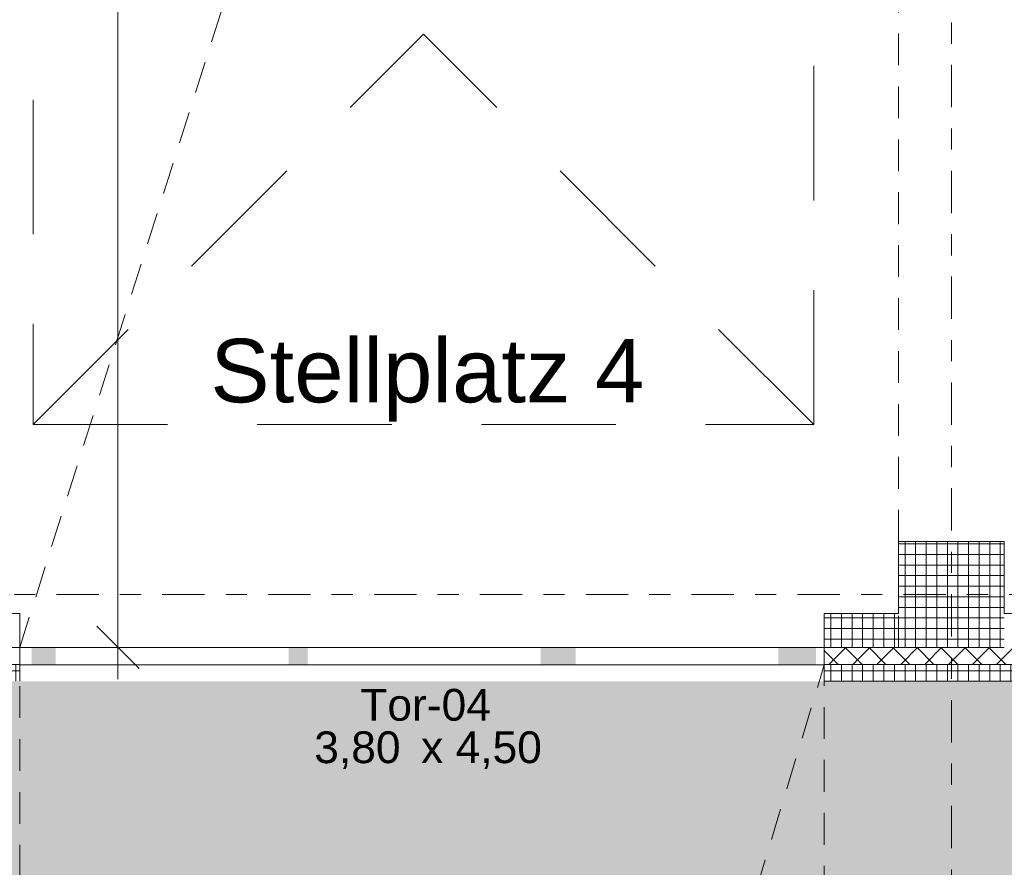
# Model space of a CAD drawing. Header units: metres. Extents: x -167 to 338, y -186 to 508.
# Tile 18 of 113: x 18.35 to 23, y 27.3 to 31.31. Entities that reach past the tile are written whole.
import ezdxf
from ezdxf.enums import TextEntityAlignment as Align

# ---------------------------------------------------------------- set-up
doc = ezdxf.new("R2010")
doc.units = ezdxf.units.M
doc.header["$MEASUREMENT"] = 0
for name, pattern in [('Raster', [0.4, 0.2, -0.1, 0, -0.1]), ('Strichlinie weit', [1.058333, 0.635, -0.423333]), ('Öffnungslinie Tür Fenster', [0.23, 0.15, -0.08])]:
    doc.linetypes.add(name, pattern=pattern)
for name, color, linetype in [('10 Stütze', 7, 'Continuous'), ('10 Wand außen', 7, 'Continuous'), ('20 Decke', 7, 'Continuous'), ('50 Sanitäreinrichtung', 7, 'Continuous'), ('60 Gelände 2D Übersicht', 7, 'Continuous'), ('70 Kanal', 7, 'Continuous'), ('80 Raum', 7, 'Continuous'), ('90 Achsraster', 7, 'Continuous'), ('94 Genehmigungsplanung Bemaßung', 7, 'Continuous')]:
    doc.layers.add(name, color=color, linetype=linetype)
doc.styles.add('ERSTELLTER_STIL_1', font='arial.ttf')
doc.styles.add('ERSTELLTER_STIL_2', font='arial.ttf')
doc.dimstyles.new('ERSTELLTER_STIL__1', dxfattribs={"dimtxt": 0.25, "dimasz": 0.19, "dimexe": 0.18, "dimexo": 0.1, "dimgap": 0, "dimtad": 1, "dimtih": 1, "dimtoh": 1, "dimzin": 0, "dimdsep": 46, "dimtxsty": 'ERSTELLTER_STIL_1', "dimblk": 'ARROWHEAD_6', "dimblk1": 'ARROWHEAD_6', "dimblk2": 'ARROWHEAD_6', "dimcen": 0.09, "dimclrd": 7, "dimclre": 7, "dimclrt": 7, "dimazin": 0, "dimtfac": 1, "dimtdec": 4, "dimtmove": 0, "dimatfit": 3, "dimfxl": 1, "dimtolj": 1, "dimtzin": 0, "dimarcsym": 0})
doc.dimstyles.new('ERSTELLTER_STIL__2', dxfattribs={"dimtxt": 0.25, "dimasz": 0.19, "dimexe": 0.18, "dimexo": 0.1, "dimgap": 0, "dimtad": 1, "dimzin": 0, "dimdsep": 46, "dimtxsty": 'ERSTELLTER_STIL_1', "dimblk": 'ARROWHEAD_6', "dimblk1": 'ARROWHEAD_6', "dimblk2": 'ARROWHEAD_6', "dimcen": 0.09, "dimclrd": 7, "dimclre": 7, "dimclrt": 7, "dimazin": 0, "dimtfac": 1, "dimtdec": 4, "dimtmove": 0, "dimatfit": 3, "dimfxl": 1, "dimtolj": 1, "dimtzin": 0, "dimarcsym": 0})
pattern_1 = [(0, (27236.132094, 33357.27905), (0, 0.05), []), (90, (27236.132094, 33357.27905), (-0.05, 0), [])]

# ---------------------------------------------------------------- blocks, each defined once
blk = doc.blocks.new('Einfache Türöffnung')
at = {"layer": '10 Wand außen', "color": 8, "linetype": 'Continuous', "lineweight": 18}
for p, q in [((-1.9, 0.16), (-1.9, 0.32)), ((1.9, 0.16), (1.9, 0.32)), ((-1.9, 0.08), (-1.9, 0.16)), ((1.9, 0.08), (1.9, 0.16)), ((-1.9, 0), (-1.9, 0.08)), ((1.9, 0), (1.9, 0.08))]:
    blk.add_line(p, q, dxfattribs=at)
blk = doc.blocks.new('T Marker 27_5')
at = {"layer": '10 Wand außen', "color": 8, "lineweight": 18, "char_height": 0.15, "attachment_point": 7, "style": 'ERSTELLTER_STIL_1'}
for s, insert in [('\\A1;{\\pql;\\pt0;\\fArial|b0|i0|c0|p0;\\W1.000000;3,80\\fArial|b0|i0|c0|p0;\\W1.000000;\\A1{\\H.66x;\\S^  ;}\\fArial|b0|i0|c0|p0;\\W1.000000; x 4,50\\fArial|b0|i0|c0|p0;\\W1.000000;\\A1{\\H.66x;\\S^  ;}}', (-0.509, -0.7505)), ('\\A1;{\\pql;\\pt0;\\fArial|b0|i0|c0|p0;\\W1.000000;Tor-04\\fArial|b0|i0|c0|p0;\\W1.000000;\\fArial|b0|i0|c0|p0;\\W1.000000;\\fArial|b0|i0|c0|p0;\\W1.000000;}', (-0.2915, -0.5082))]:
    blk.add_mtext(s, dxfattribs=dict(at, insert=insert))
blk = doc.blocks.new('Einfache Türöffnung_2')
at = {"layer": '10 Wand außen', "color": 8, "linetype": 'Continuous', "lineweight": 18}
for p, q in [((-1.9, 0), (-1.9, -0.08)), ((1.9, 0), (1.9, -0.08)), ((-1.9, -0.08), (-1.9, -0.16)), ((1.9, -0.08), (1.9, -0.16)), ((-1.9, -0.16), (-1.9, -0.32)), ((1.9, -0.16), (1.9, -0.32))]:
    blk.add_line(p, q, dxfattribs=at)
blk = doc.blocks.new('Standard-Rastermarker_137')
at = {"layer": '90 Achsraster', "color": 14, "linetype": 'Raster', "lineweight": 18, "true_color": 0xa80000}
blk.add_line((1, 0), (24.7309, 0), dxfattribs=at)
at = {"layer": '90 Achsraster', "color": 14, "lineweight": 18, "true_color": 0xa80000, "style": 'ERSTELLTER_STIL_2'}
for tag, p in [('AC_MarkerText_1_0', (-0.5686, -0.0686)), ('AC_MarkerText_1_1', (25.8623, -0.0686))]:
    blk.add_attdef(tag, text='', height=0.3, rotation=90, dxfattribs=at).set_placement(p, align=Align.TOP_CENTER)
blk = doc.blocks.new('Standard-Rastermarker_139')
at = {"layer": '90 Achsraster', "color": 14, "linetype": 'Raster', "lineweight": 18, "true_color": 0xa80000}
blk.add_line((1, 0), (45.4427, 0), dxfattribs=at)
at = {"layer": '90 Achsraster', "color": 14, "lineweight": 18, "true_color": 0xa80000, "style": 'ERSTELLTER_STIL_2'}
for tag, p in [('AC_MarkerText_1_0', (-0.35, 0.15)), ('AC_MarkerText_1_1', (46.7927, 0.15))]:
    blk.add_attdef(tag, text='', height=0.3, dxfattribs=at).set_placement(p, align=Align.TOP_CENTER)
blk = doc.blocks.new('*D500', base_point=(27236.1321, 33357.279))
at = {"layer": '94 Genehmigungsplanung Bemaßung', "color": 7, "linetype": 'Continuous', "lineweight": 13}
for p, q in [((17.6611, 26.1165), (17.6611, 26.4915)), ((38.0011, 26.1165), (38.0011, 26.4915)), ((17.7611, 26.404), (17.5611, 26.204)), ((38.1011, 26.404), (37.9011, 26.204)), ((17.6611, 26.304), (38.0011, 26.304))]:
    blk.add_line(p, q, dxfattribs=at)
at = {"layer": '94 Genehmigungsplanung Bemaßung', "color": 7, "lineweight": 13, "char_height": 0.25, "attachment_point": 7, "style": 'ERSTELLTER_STIL_1'}
for s, insert in [('\\A1;{\\pql;\\fArial|b0|i0|c0|p0;\\W1.000000;20,34}', (27.2114, 26.354)), ('\\A1;{\\pql;\\fArial|b0|i0|c0|p0;\\W1.000000;24}', (37.5197, 26.354))]:
    blk.add_mtext(s, dxfattribs=dict(at, insert=insert))
blk = doc.blocks.new('ARROWHEAD_6')
at = {"color": 0, "linetype": 'Continuous', "lineweight": 0}
for p, q in [((-0.5, -0.5), (0.5, 0.5)), ((0, 0), (-1, 0))]:
    blk.add_line(p, q, dxfattribs=at)
blk = doc.blocks.new('*D508', base_point=(27236.1321, 33357.279))
at = {"layer": '94 Genehmigungsplanung Bemaßung', "color": 7, "linetype": 'Continuous', "lineweight": 13}
for p, q in [((15.4411, 28.9197), (15.6411, 28.7197)), ((15.7286, 28.8197), (15.3536, 28.8197)), ((15.5411, 28.1797), (15.5411, 28.8197)), ((15.4411, 28.2797), (15.6411, 28.0797)), ((15.7286, 28.1797), (15.3536, 28.1797)), ((15.5411, 28.0297), (15.5411, 28.1797))]:
    blk.add_line(p, q, dxfattribs=at)
at = {"layer": '94 Genehmigungsplanung Bemaßung', "color": 7, "lineweight": 13, "insert": (15.4911, 28.309), "char_height": 0.25, "attachment_point": 7, "rotation": 90, "style": 'ERSTELLTER_STIL_1'}
blk.add_mtext('\\A1;{\\pql;\\fArial|b0|i0|c0|p0;\\W1.000000;64}', dxfattribs=at)
blk = doc.blocks.new('*D509', base_point=(27236.1321, 33357.279))
at = {"layer": '94 Genehmigungsplanung Bemaßung', "color": 7, "linetype": 'Continuous', "lineweight": 13}
for p, q in [((15.4411, 43.7797), (15.6411, 43.5797)), ((15.7286, 43.6797), (15.3536, 43.6797)), ((15.5411, 28.8197), (15.5411, 43.6797)), ((15.4411, 28.9197), (15.6411, 28.7197)), ((15.7286, 28.8197), (15.3536, 28.8197))]:
    blk.add_line(p, q, dxfattribs=at)
at = {"layer": '94 Genehmigungsplanung Bemaßung', "color": 7, "lineweight": 13, "char_height": 0.25, "attachment_point": 7, "rotation": 90, "style": 'ERSTELLTER_STIL_1'}
for s, insert in [('\\A1;{\\pql;\\fArial|b0|i0|c0|p0;\\W1.000000;32}', (15.4911, 43.1983)), ('\\A1;{\\pql;\\fArial|b0|i0|c0|p0;\\W1.000000;14,86}', (15.4911, 35.63))]:
    blk.add_mtext(s, dxfattribs=dict(at, insert=insert))
blk = doc.blocks.new('*D560', base_point=(27236.1321, 33357.279))
at = {"layer": '94 Genehmigungsplanung Bemaßung', "color": 7, "linetype": 'Continuous', "lineweight": 13}
for p, q in [((18.8153, 40.8397), (18.8153, 40.9897)), ((18.9153, 40.7397), (18.7153, 40.9397)), ((19.0028, 40.8397), (18.6278, 40.8397)), ((18.8153, 28.3397), (18.8153, 40.8397)), ((18.7153, 28.4397), (18.9153, 28.2397)), ((19.0028, 28.3397), (18.6278, 28.3397)), ((18.8153, 28.1897), (18.8153, 28.3397))]:
    blk.add_line(p, q, dxfattribs=at)
at = {"layer": '94 Genehmigungsplanung Bemaßung', "color": 7, "lineweight": 13, "insert": (18.7653, 34.1607), "char_height": 0.25, "attachment_point": 7, "rotation": 90, "style": 'ERSTELLTER_STIL_1'}
blk.add_mtext('\\A1;{\\pql;\\fArial|b0|i0|c0|p0;\\W1.000000;12,50}', dxfattribs=at)

msp = doc.modelspace()

# ---------------------------------------------------------------- hatches: boundary and pattern name
at = {"layer": '10 Stütze', "linetype": 'Continuous', "lineweight": 18}
h = msp.add_hatch(dxfattribs=at)
h.set_pattern_fill('Beton__Fertigteil_Träger_1D', color=8, style=0, pattern_type=2)
h.set_pattern_definition(pattern_1)
h.paths.add_polyline_path([(23.0011, 28.8397), (22.5011, 28.8397), (22.5011, 28.5001), (23.0011, 28.5001)])
h = msp.add_hatch(dxfattribs=at)
h.set_pattern_fill('Beton__Fertigteil_Träger_1D', color=8, style=0, pattern_type=2)
h.set_pattern_definition(pattern_1)
h.paths.add_polyline_path([(23.0011, 28.5001), (22.5011, 28.5001), (22.5011, 28.3401), (23.0011, 28.3401)])
h = msp.add_hatch(dxfattribs=at)
h.set_pattern_fill('Beton__Fertigteil_Träger_1D', color=8, style=0, pattern_type=2)
h.set_pattern_definition(pattern_1)
h.paths.add_polyline_path([(22.5011, 28.3401), (22.5011, 28.3397), (23.0011, 28.3397), (23.0011, 28.3401)])
at = {"layer": '10 Wand außen', "linetype": 'Continuous', "lineweight": 18}
h = msp.add_hatch(dxfattribs=at)
h.set_pattern_fill('Beton__Fertigteil_Träger_1D', color=8, style=0, pattern_type=2)
h.set_pattern_definition(pattern_1)
h.paths.add_polyline_path([(22.1511, 28.5001), (22.1511, 28.3401), (22.5011, 28.3401), (22.5011, 28.5001)])
at = {"layer": '10 Wand außen', "linetype": 'Continuous', "lineweight": 13, "true_color": 0x000100}
for points in [[(18.4216, 28.2576), (18.4216, 28.3397), (18.4071, 28.3397), (18.4071, 28.2576)], [(20.9112, 28.2576), (20.9112, 28.3397), (20.9022, 28.3397), (20.9022, 28.2576)], [(22.0016, 28.2576), (22.0016, 28.3397), (21.9947, 28.3397), (21.9947, 28.2576)], [(22.1115, 28.2576), (22.1115, 28.3397), (22.0993, 28.3397), (22.0993, 28.2576)]]:
    msp.add_hatch(color=98, dxfattribs=at).paths.add_polyline_path(points)
at = {"layer": '10 Wand außen', "linetype": 'Continuous', "lineweight": 18, "true_color": 0xf50000}
for points in [[(18.5216, 28.2576), (18.5216, 28.3397), (18.4216, 28.3397), (18.4216, 28.2576)], [(19.7116, 28.2576), (19.7116, 28.3397), (19.6216, 28.3397), (19.6216, 28.2576)], [(20.9016, 28.2576), (20.9016, 28.3397), (20.8116, 28.3397), (20.8116, 28.2576)], [(20.9022, 28.2576), (20.9022, 28.3397), (20.9016, 28.3397), (20.9016, 28.2576)], [(20.9769, 28.2576), (20.9769, 28.3397), (20.9112, 28.3397), (20.9112, 28.2576)], [(21.9947, 28.2576), (21.9947, 28.3397), (21.9346, 28.3397), (21.9346, 28.2576)], [(22.0993, 28.2576), (22.0993, 28.3397), (22.0016, 28.3397), (22.0016, 28.2576)]]:
    msp.add_hatch(color=1, dxfattribs=at).paths.add_polyline_path(points)
at = {"layer": '10 Wand außen', "linetype": 'Continuous', "lineweight": 18}
h = msp.add_hatch(dxfattribs=at)
h.set_pattern_fill('Dämmung__hart_1_0001', color=8, style=0, pattern_type=2)
h.set_pattern_definition([(45, (27236.132094, 33357.27905), (-0.0565685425, 0.0565685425), []), (135, (27236.132094, 33357.27905), (0.0565685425, 0.0565685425), [])])
h.paths.add_polyline_path([(22.1511, 28.2601), (23.3511, 28.2601), (23.3511, 28.3401), (23.0011, 28.3401), (23.0011, 28.3397), (22.5011, 28.3397), (22.5011, 28.3401), (22.1511, 28.3401)])
h = msp.add_hatch(dxfattribs=at)
h.set_pattern_fill('Beton__Fertigteil_Träger_1D', color=8, style=0, pattern_type=2)
h.set_pattern_definition(pattern_1)
h.paths.add_polyline_path([(18.3511, 28.2601), (17.4211, 28.2601), (17.4211, 28.1801), (18.3511, 28.1801)])
h = msp.add_hatch(dxfattribs=at)
h.set_pattern_fill('Beton__Fertigteil_Träger_1D', color=8, style=0, pattern_type=2)
h.set_pattern_definition(pattern_1)
h.paths.add_polyline_path([(23.3511, 28.2601), (22.1511, 28.2601), (22.1511, 28.1801), (23.3511, 28.1801)])
at = {"layer": '60 Gelände 2D Übersicht', "linetype": 'Continuous', "lineweight": 0, "true_color": 0xebebeb}
msp.add_hatch(color=7, dxfattribs=at).paths.add_polyline_path([(17.3411, 12.3846), (17.35, 16.2798), (17.3411, 24.6258), (15.3411, 24.6258), (15.3411, 30.4666), (17.3411, 30.4666), (17.3411, 28.1801), (38.1469, 28.1799), (38.1469, 25.1797), (40.1468, 25.1797), (40.1468, 19.3451), (38.0933, 13.7209), (38.0612, 11.4931, 0.186662), (39.1513, 10.2903), (14.5008, 10.2435, 0.216802)])

# ---------------------------------------------------------------- linework, layer by layer
at = {"layer": '10 Stütze', "color": 7, "linetype": 'Continuous', "lineweight": 13, "flags": 128}
for points in [[(23.0011, 28.5001), (23.0011, 28.8397), (22.5011, 28.8397), (22.5011, 28.5001)], [(22.5011, 28.3401), (22.5011, 28.3397), (23.0011, 28.3397), (23.0011, 28.3401)]]:
    msp.add_lwpolyline(points, dxfattribs=at)
at = {"layer": '10 Wand außen', "color": 7, "linetype": 'Continuous', "lineweight": 13}
for p, q in [((18.3511, 28.3397), (22.1511, 28.3397)), ((22.5011, 28.3401), (22.1511, 28.3401)), ((18.3511, 28.2601), (17.4211, 28.2601)), ((22.1511, 28.2576), (18.3511, 28.2576)), ((23.3511, 28.2601), (22.1511, 28.2601))]:
    msp.add_line(p, q, dxfattribs=at)
at = {"layer": '10 Wand außen', "color": 7, "linetype": 'Continuous', "lineweight": 13, "flags": 128}
for points in [[(22.5011, 28.5001), (22.1511, 28.5001)], [(23.3511, 28.5001), (23.0011, 28.5001)], [(22.1511, 28.1801), (23.3511, 28.1801)]]:
    msp.add_lwpolyline(points, dxfattribs=at)
at = {"layer": '20 Decke', "color": 7, "linetype": 'Continuous', "lineweight": 13, "flags": 128}
msp.add_lwpolyline([(17.6611, 43.3397), (17.6611, 38.8397), (18.0011, 38.8397), (18.0011, 38.3397), (17.6611, 38.3397), (17.6611, 33.8397), (18.0011, 33.8397), (18.0011, 33.3397), (17.6611, 33.3397), (17.6611, 28.8397), (18.0011, 28.8397), (18.0011, 28.4997), (18.3511, 28.4997), (18.3511, 28.3397), (22.1511, 28.3397), (22.1511, 28.4997), (22.5011, 28.4997), (22.5011, 28.8397), (23.0011, 28.8397)], dxfattribs=at)
at = {"layer": '70 Kanal', "color": 253, "linetype": 'Strichlinie weit', "lineweight": 18, "true_color": 0x9f9f9f}
for p, q in [((18.4148, 39.3931), (18.4148, 29.3931)), ((22.1011, 29.3931), (22.1011, 39.3931)), ((20.2579, 37.5499), (20.2579, 31.2362)), ((18.4148, 29.3931), (20.2579, 31.2362)), ((22.1011, 29.3931), (20.2579, 31.2362)), ((18.4148, 29.3931), (22.1011, 29.3931))]:
    msp.add_line(p, q, dxfattribs=at)
at = {"layer": '80 Raum', "color": 7, "linetype": 'Öffnungslinie Tür Fenster', "lineweight": 13}
for p, q in [((18.3511, 28.3397), (22.1511, 40.3397)), ((18.3511, 15.7083), (22.1511, 28.2576))]:
    msp.add_line(p, q, dxfattribs=at)
at = {"layer": '80 Raum', "color": 7, "linetype": 'Öffnungslinie Tür Fenster', "lineweight": 13, "flags": 128}
for points in [[(18.0011, 28.3397), (22.5011, 28.3397), (22.5011, 40.8397), (18.0011, 40.8397)], [(18.3511, 15.7083), (22.1511, 15.7083), (22.1511, 28.2576), (18.3511, 28.2576)]]:
    msp.add_lwpolyline(points, close=True, dxfattribs=at)

# ---------------------------------------------------------------- block references
at = {"layer": '10 Wand außen', "color": 7, "lineweight": 13}
msp.add_blockref('T Marker 27_5', (20.2511, 28.5001), dxfattribs=at)
at = {"layer": '10 Wand außen', "color": 7, "linetype": 'Continuous', "lineweight": 18, "xscale": -1}
msp.add_blockref('Einfache Türöffnung', (20.2511, 28.1801), dxfattribs=at)
at = {"layer": '10 Wand außen', "color": 7, "linetype": 'Continuous', "lineweight": 18, "rotation": 180}
msp.add_blockref('Einfache Türöffnung_2', (20.2511, 28.1801), dxfattribs=at)
at = {"layer": '90 Achsraster', "color": 7, "linetype": 'Continuous', "lineweight": 18, "rotation": 270}
msp.add_blockref('Standard-Rastermarker_137', (22.7511, 47.5916), dxfattribs=at)
at = {"layer": '90 Achsraster', "color": 7, "linetype": 'Continuous', "lineweight": 18}
msp.add_blockref('Standard-Rastermarker_139', (13.5244, 28.5897), dxfattribs=at)

# ---------------------------------------------------------------- texts
at = {"layer": '50 Sanitäreinrichtung', "color": 7, "linetype": 'Continuous', "lineweight": 13, "insert": (19.2517, 29.7976), "char_height": 0.3, "attachment_point": 1, "style": 'ERSTELLTER_STIL_1'}
msp.add_mtext('\\A1;{\\pql;\\fArial|b0|i0|c0|p0;\\W1.000000;Stellplatz 4}', dxfattribs=at)

# ---------------------------------------------------------------- dimensions: what is measured, and where the dimension line sits
at = {"layer": '94 Genehmigungsplanung Bemaßung', "color": 7, "linetype": 'Continuous', "lineweight": 13}
for base, p1, p2, picture, middle in [((15.5411, 43.6797), (18.0011, 28.8197), (27.7039, 43.6797), '*D509', (15.3661, 36.0488)), ((18.8153, 40.8397), (18.3511, 28.3397), (18.0011, 40.8397), '*D560', (18.6403, 34.5795)), ((15.5411, 28.8197), (47.9568, 28.1797), (18.0011, 28.8197), '*D508', (15.3661, 28.4993))]:
    dim = msp.add_linear_dim(base=base, p1=p1, p2=p2, angle=90, dimstyle='ERSTELLTER_STIL__2', dxfattribs=at)
    dim.commit()
    dim.dimension.update_dxf_attribs({"geometry": picture, "text_midpoint": middle, "dimtype": 160, "text_rotation": 90})
dim = msp.add_linear_dim(base=(38.0011, 26.304), p1=(17.6611, 36.0899), p2=(38.0011, 36.0897), dimstyle='ERSTELLTER_STIL__1', dxfattribs=at)
dim.commit()
dim.dimension.update_dxf_attribs({"geometry": '*D500', "text_midpoint": (27.6302, 26.479), "dimtype": 160})

doc.saveas('drawing.dxf')
